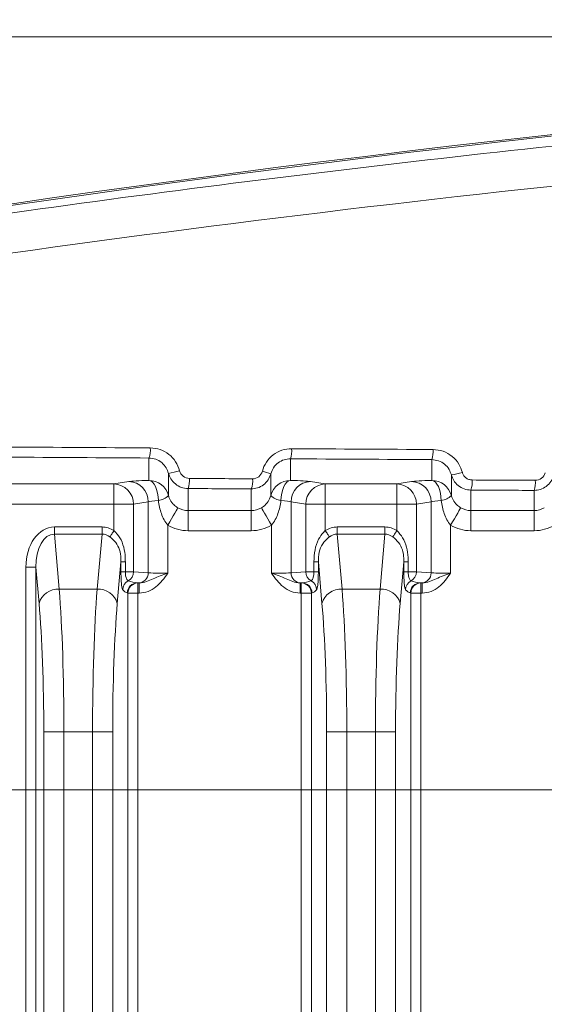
# Model space of a CAD drawing. Header units: millimetres. Extents: x 0 to 594, y 0 to 420.
# Tile 24 of 71: x 293 to 306, y 240 to 265. Entities that reach past the tile are written whole.
import ezdxf

# ---------------------------------------------------------------- set-up
doc = ezdxf.new("R2010")
doc.units = ezdxf.units.MM
doc.styles.add('SLDTEXTSTYLE1', font='TXT', dxfattribs={"width": 0.605})
doc.dimstyles.new('SLDDIMSTYLE2', dxfattribs={"dimtxt": 2.568319, "dimasz": 3.3, "dimexe": 0, "dimexo": 0.0625, "dimgap": 0.64208, "dimtad": 1, "dimdec": 3, "dimlfac": 2, "dimrnd": 1e-09, "dimzin": 12, "dimdsep": 46, "dimtxsty": 'SLDTEXTSTYLE1', "dimsah": 1, "dimcen": 0.09, "dimadec": 0, "dimazin": 3, "dimtfac": 1, "dimtdec": 1, "dimtofl": 0, "dimtmove": 0, "dimatfit": 3, "dimfxl": 0, "dimfrac": 2, "dimtolj": 1, "dimtzin": 12, "dimarcsym": 0})
doc.dimstyles.new('SLDDIMSTYLE4', dxfattribs={"dimtxt": 2.568319, "dimasz": 3.3, "dimexe": 0, "dimexo": 0.0625, "dimgap": 0.64208, "dimtad": 1, "dimdec": 0, "dimlfac": 2, "dimrnd": 1e-09, "dimzin": 12, "dimdsep": 46, "dimtxsty": 'SLDTEXTSTYLE1', "dimsah": 1, "dimcen": 0.09, "dimadec": 0, "dimazin": 3, "dimtfac": 1, "dimtdec": 1, "dimtofl": 0, "dimtmove": 0, "dimatfit": 3, "dimfxl": 0, "dimfrac": 2, "dimtolj": 1, "dimtzin": 12, "dimarcsym": 0})
doc.dimstyles.new('SLDDIMSTYLE5', dxfattribs={"dimtxt": 2.568319, "dimasz": 3.3, "dimexe": 0, "dimexo": 0.0625, "dimgap": 0.64208, "dimtad": 1, "dimdec": 3, "dimlfac": 2, "dimrnd": 1e-09, "dimzin": 12, "dimdsep": 46, "dimtxsty": 'SLDTEXTSTYLE1', "dimsah": 1, "dimcen": 0.09, "dimadec": 0, "dimazin": 3, "dimtfac": 1, "dimtdec": 1, "dimtofl": 0, "dimtmove": 0, "dimatfit": 3, "dimfxl": 0, "dimfrac": 2, "dimtolj": 1, "dimtzin": 12, "dimarcsym": 0})

# ---------------------------------------------------------------- blocks, each defined once
blk = doc.blocks.new('*D13')
at = {"color": 7, "linetype": 'Continuous', "lineweight": 0}
for p, q in [((356.066, 264.449), (238.349, 264.449)), ((239.349, 264.449), (239.349, 139.275)), ((234.816, 206.027), (234.816, 206.615)), ((234.816, 206.615), (238.761, 206.615)), ((238.761, 206.615), (238.761, 206.027)), ((234.816, 197.697), (234.816, 197.109)), ((238.761, 197.109), (238.761, 197.697)), ((234.816, 197.109), (238.761, 197.109)), ((290.17, 139.275), (238.349, 139.275))]:
    blk.add_line(p, q, dxfattribs=at)
for points in [[(239.349, 264.449), (238.849, 261.149), (239.849, 261.149)], [(239.349, 139.275), (239.849, 142.575), (238.849, 142.575)]]:
    blk.add_solid(points, dxfattribs=at)
at = {"color": 7, "linetype": 'Continuous', "lineweight": 0, "char_height": 2.6458, "attachment_point": 1, "rotation": 90, "style": 'SLDTEXTSTYLE1'}
for s, insert in [('9,94', (235.35, 198.432, 0.05)), ('252,5', (230.818, 196.276, 0.05))]:
    blk.add_mtext(s, dxfattribs=dict(at, insert=insert))
blk = doc.blocks.new('*D15')
at = {"color": 7, "linetype": 'Continuous', "lineweight": 0}
for p, q in [((346.45, 291.591), (345.862, 291.591)), ((345.862, 291.591), (345.862, 287.647)), ((354.78, 291.591), (355.368, 291.591)), ((355.368, 291.591), (355.368, 287.647)), ((271.889, 206.062), (271.889, 288.059)), ((429.341, 208.541), (429.341, 288.059)), ((345.862, 287.647), (346.45, 287.647)), ((355.368, 287.647), (354.78, 287.647)), ((271.889, 287.059), (429.341, 287.059))]:
    blk.add_line(p, q, dxfattribs=at)
for points in [[(271.889, 287.059), (275.189, 286.559), (275.189, 287.559)], [(429.341, 287.059), (426.041, 287.559), (426.041, 286.559)]]:
    blk.add_solid(points, dxfattribs=at)
at = {"color": 7, "linetype": 'Continuous', "lineweight": 0, "char_height": 2.6458, "attachment_point": 1, "rotation": 0, "style": 'SLDTEXTSTYLE1'}
for s, insert in [('315', (346.499, 295.59, 0.05)), ('12,4', (347.185, 291.057, 0.05))]:
    blk.add_mtext(s, dxfattribs=dict(at, insert=insert))
blk = doc.blocks.new('*D16')
at = {"color": 7, "linetype": 'Continuous', "lineweight": 0}
for p, q in [((286.937, 245.752), (286.937, 108.735)), ((414.293, 245.752), (414.293, 108.735)), ((347.92, 114.267), (347.332, 114.267)), ((347.332, 114.267), (347.332, 110.323)), ((353.31, 114.267), (353.898, 114.267)), ((353.898, 114.267), (353.898, 110.323)), ((347.332, 110.323), (347.92, 110.323)), ((353.898, 110.323), (353.31, 110.323)), ((286.937, 109.735), (414.293, 109.735))]:
    blk.add_line(p, q, dxfattribs=at)
for points in [[(286.937, 109.735), (290.237, 109.235), (290.237, 110.235)], [(414.293, 109.735), (410.993, 110.235), (410.993, 109.235)]]:
    blk.add_solid(points, dxfattribs=at)
at = {"color": 7, "linetype": 'Continuous', "lineweight": 0, "char_height": 2.6458, "attachment_point": 1, "rotation": 0, "style": 'SLDTEXTSTYLE1'}
for s, insert in [('254', (346.499, 118.266, -137.801)), ('10', (348.655, 113.733, -137.801))]:
    blk.add_mtext(s, dxfattribs=dict(at, insert=insert))
blk = doc.blocks.new('*D17')
at = {"color": 7, "linetype": 'Continuous', "lineweight": 0}
for p, q in [((414.293, 245.752), (258.389, 245.752)), ((259.389, 143.848), (259.389, 245.752)), ((254.856, 196.515), (254.856, 197.103)), ((254.856, 197.103), (258.801, 197.103)), ((258.801, 197.103), (258.801, 196.515)), ((254.856, 193.085), (254.856, 192.497)), ((258.801, 192.497), (258.801, 193.085)), ((254.856, 192.497), (258.801, 192.497)), ((414.293, 143.848), (258.389, 143.848))]:
    blk.add_line(p, q, dxfattribs=at)
for points in [[(259.389, 245.752), (258.889, 242.452), (259.889, 242.452)], [(259.389, 143.848), (259.889, 147.148), (258.889, 147.148)]]:
    blk.add_solid(points, dxfattribs=at)
at = {"color": 7, "linetype": 'Continuous', "lineweight": 0, "attachment_point": 1, "rotation": 90, "style": 'SLDTEXTSTYLE1'}
for s, insert, char_height in [('203', (250.858, 190.684, -137.801), 2.6458), ('8', (255.39, 193.82, -137.801), 2.646)]:
    blk.add_mtext(s, dxfattribs=dict(at, insert=insert, char_height=char_height))

msp = doc.modelspace()

# ---------------------------------------------------------------- linework, layer by layer
at = {"color": 8, "linetype": 'Continuous', "lineweight": 0}
for p, q in [((296.20221, 253.43153), (296.20221, 253.98824)), ((299.71271, 253.96796), (299.71271, 253.43153)), ((303.22321, 253.43153), (303.22321, 253.94906)), ((296.68769, 253.05612), (296.68769, 253.60744)), ((299.22723, 253.59557), (299.22723, 253.05612)), ((303.70869, 253.05612), (303.70869, 253.56882)), ((292.6917, 253.34459), (295.33471, 253.34459)), ((295.33471, 253.34459), (295.6999, 253.4041)), ((300.21502, 253.4041), (300.58021, 253.34459)), ((300.58021, 253.34459), (302.35571, 253.34459)), ((302.35571, 253.34459), (302.7209, 253.4041)), ((297.17317, 253.23024), (297.17317, 252.6843)), ((298.74174, 252.68431), (298.74174, 253.22118)), ((304.19418, 253.19182), (304.19418, 252.68431)), ((305.76274, 252.68431), (305.76274, 253.18398)), ((295.3347, 252.84357), (292.69171, 252.84357)), ((295.33471, 252.18696), (295.3347, 252.84357)), ((296.18431, 252.90307), (295.81912, 252.84357)), ((295.81912, 252.84357), (295.81912, 251.16101)), ((296.18431, 252.90307), (296.18431, 251.13722)), ((300.0958, 252.84357), (299.73061, 252.90307)), ((299.73061, 252.90307), (299.73061, 251.13722)), ((300.0958, 251.16101), (300.0958, 252.84357)), ((300.58021, 252.84357), (300.58021, 252.18696)), ((302.35571, 252.84357), (300.58021, 252.84357)), ((302.35571, 252.18696), (302.35571, 252.84357)), ((303.20531, 252.90308), (302.84012, 252.84357)), ((302.84012, 252.84357), (302.84012, 251.16101)), ((303.20531, 252.90308), (303.2053, 251.13722)), ((297.17317, 252.6843), (298.74174, 252.68431)), ((304.19418, 252.68431), (305.76274, 252.68431)), ((296.66871, 252.3195), (296.66872, 251.12749)), ((299.2462, 252.3195), (299.2462, 251.12749)), ((303.68972, 252.31951), (303.68971, 251.12749)), ((293.8563, 252.27545), (295.03761, 252.27546)), ((293.8563, 252.09815), (293.97585, 250.73175)), ((295.03762, 252.09815), (293.8563, 252.09815)), ((294.91807, 250.73175), (295.03762, 252.09815)), ((298.74174, 252.18328), (297.17317, 252.18328)), ((300.8773, 252.27546), (302.05862, 252.27546)), ((300.8773, 252.09815), (300.99685, 250.73176)), ((302.05862, 252.09815), (300.8773, 252.09815)), ((301.93907, 250.73176), (302.05862, 252.09815)), ((305.76274, 252.18329), (304.19417, 252.18329)), ((295.50779, 251.40729), (295.41766, 250.37714)), ((295.50779, 251.1635), (295.50779, 251.40729)), ((295.61663, 251.40729), (295.61663, 251.1635)), ((300.2983, 251.1635), (300.2983, 251.40729)), ((300.40713, 251.40729), (300.40713, 251.1635)), ((300.49725, 250.37714), (300.40713, 251.40729)), ((302.52879, 251.40729), (302.43866, 250.37714)), ((302.52879, 251.1635), (302.52879, 251.40729)), ((302.63763, 251.40729), (302.63763, 251.1635)), ((293.14774, 221.47151), (293.14772, 251.27718)), ((293.39751, 251.27717), (293.39753, 221.47151)), ((293.47625, 250.37714), (293.39751, 251.27717)), ((295.81912, 251.16101), (296.18431, 251.13722)), ((299.73061, 251.13722), (300.0958, 251.16101)), ((302.84012, 251.16101), (303.2053, 251.13722)), ((295.9421, 250.88651), (295.91642, 250.88818)), ((295.91642, 250.88818), (295.93048, 250.88538)), ((295.93048, 250.88538), (295.96264, 250.88538)), ((299.95228, 250.88538), (299.98444, 250.88538)), ((299.98444, 250.88538), (299.99849, 250.88818)), ((302.9631, 250.88651), (302.93743, 250.88818)), ((302.93743, 250.88818), (302.95148, 250.88538)), ((302.95148, 250.88538), (302.98364, 250.88538)), ((293.97585, 250.73175), (294.91807, 250.73175)), ((295.68069, 250.63467), (295.66663, 250.63747)), ((295.68069, 239.63409), (295.68069, 250.63467)), ((295.96264, 250.63466), (295.93048, 250.63466)), ((295.93048, 250.63466), (295.93049, 224.72182)), ((299.98444, 250.63467), (299.95228, 250.63467)), ((299.98445, 224.72182), (299.98444, 250.63467)), ((300.24828, 250.63747), (300.23423, 250.63467)), ((300.23423, 250.63467), (300.23425, 224.72182)), ((300.99685, 250.73176), (301.93907, 250.73176)), ((302.70169, 250.63467), (302.68763, 250.63747)), ((302.7017, 224.72182), (302.70169, 250.63467)), ((302.98364, 250.63467), (302.95148, 250.63467)), ((302.95148, 250.63467), (302.9515, 224.72182)), ((293.59193, 225.56307), (293.59192, 247.18561)), ((294.09151, 247.18561), (294.09152, 225.56307)), ((294.80242, 247.18561), (294.09151, 247.18561)), ((294.80243, 225.56307), (294.80242, 247.18561)), ((295.30201, 247.18561), (295.30202, 225.56307)), ((300.61293, 225.56308), (300.61292, 247.18561)), ((301.11251, 247.18561), (301.11252, 225.56308)), ((301.82342, 247.18561), (301.11251, 247.18561)), ((301.82343, 225.56308), (301.82342, 247.18561)), ((302.32301, 247.18561), (302.32302, 225.56308))]:
    msp.add_line(p, q, dxfattribs=at)
at = {"color": 7, "linetype": 'Continuous', "lineweight": 15}
msp.add_line((299.99849, 250.88818), (299.97282, 250.88651), dxfattribs=at)
at = {"color": 8, "linetype": 'Continuous', "lineweight": 0, "flags": 128}
for points in [[(295.33471, 253.34459), (295.3347, 253.33134), (295.33471, 253.30037), (295.33471, 253.2528), (295.33471, 253.19036), (295.33471, 253.11533), (295.33471, 253.03042), (295.3347, 252.93872), (295.3347, 252.84357)], [(296.20221, 253.43153), (296.24664, 253.41868), (296.28945, 253.38798), (296.32907, 253.34056), (296.36405, 253.27814), (296.39311, 253.203), (296.41519, 253.1179), (296.42948, 253.02595), (296.43546, 252.93051)], [(299.71271, 253.43153), (299.66827, 253.41868), (299.62546, 253.38799), (299.58585, 253.34056), (299.55086, 253.27813), (299.52181, 253.203), (299.49973, 253.1179), (299.48544, 253.02595), (299.47945, 252.93051)], [(300.58021, 253.34459), (300.58021, 253.33134), (300.58021, 253.30037), (300.58021, 253.2528), (300.58021, 253.19037), (300.58021, 253.11533), (300.58021, 253.03042), (300.58021, 252.93873), (300.58021, 252.84357)], [(302.35571, 253.34459), (302.3557, 253.33134), (302.35571, 253.30037), (302.35571, 253.2528), (302.3557, 253.19036), (302.35571, 253.11533), (302.35571, 253.03042), (302.35571, 252.93873), (302.35571, 252.84357)], [(303.22321, 253.43153), (303.26764, 253.41869), (303.31045, 253.38799), (303.35007, 253.34056), (303.38505, 253.27814), (303.41411, 253.203), (303.43619, 253.11791), (303.45048, 253.02595), (303.45646, 252.93051)], [(295.81912, 252.84357), (295.7915, 252.84357), (295.75169, 252.84357), (295.70073, 252.84357), (295.64, 252.84357), (295.57111, 252.84357), (295.49591, 252.84357), (295.4164, 252.84357), (295.3347, 252.84357)], [(300.58021, 252.84357), (300.49852, 252.84357), (300.41901, 252.84357), (300.3438, 252.84357), (300.27492, 252.84357), (300.21418, 252.84357), (300.16323, 252.84357), (300.12341, 252.84357), (300.0958, 252.84357)], [(302.84012, 252.84357), (302.8125, 252.84357), (302.77269, 252.84357), (302.72174, 252.84357), (302.661, 252.84357), (302.59211, 252.84357), (302.51691, 252.84357), (302.4374, 252.84357), (302.35571, 252.84357)], [(296.92095, 252.75254), (296.91452, 252.7415), (296.89909, 252.71501), (296.87522, 252.67405), (296.8438, 252.62009), (296.80596, 252.55514), (296.76311, 252.48156), (296.71679, 252.40204), (296.66871, 252.3195)], [(297.17317, 252.6843), (297.17318, 252.67105), (297.17317, 252.64008), (297.17317, 252.59251), (297.17318, 252.53007), (297.17317, 252.45504), (297.17317, 252.37013), (297.17318, 252.27843), (297.17317, 252.18328)], [(298.74174, 252.68431), (298.74175, 252.67105), (298.74174, 252.64008), (298.74174, 252.59251), (298.74174, 252.53007), (298.74174, 252.45504), (298.74174, 252.37013), (298.74175, 252.27843), (298.74174, 252.18328)], [(298.99397, 252.75254), (299.0004, 252.74151), (299.01583, 252.71502), (299.03969, 252.67405), (299.07112, 252.6201), (299.10895, 252.55514), (299.15181, 252.48156), (299.19812, 252.40204), (299.2462, 252.3195)], [(303.94195, 252.75255), (303.93551, 252.74151), (303.92009, 252.71502), (303.89623, 252.67405), (303.8648, 252.6201), (303.82697, 252.55514), (303.7841, 252.48156), (303.73779, 252.40204), (303.68972, 252.31951)], [(304.19418, 252.68431), (304.19417, 252.67106), (304.19417, 252.64008), (304.19417, 252.59252), (304.19418, 252.53008), (304.19418, 252.45504), (304.19417, 252.37014), (304.19417, 252.27844), (304.19417, 252.18329)], [(305.76274, 252.68431), (305.76274, 252.67106), (305.76274, 252.64008), (305.76274, 252.59252), (305.76274, 252.53008), (305.76274, 252.45504), (305.76275, 252.37014), (305.76274, 252.27844), (305.76274, 252.18329)], [(293.8563, 252.09815), (293.8563, 252.11638), (293.8563, 252.13614), (293.8563, 252.15725), (293.8563, 252.1795), (293.8563, 252.20267), (293.85631, 252.22654), (293.8563, 252.25088), (293.8563, 252.27545)], [(295.03761, 252.27546), (295.03761, 252.25088), (295.03761, 252.22654), (295.03761, 252.20267), (295.03762, 252.1795), (295.03762, 252.15725), (295.03761, 252.13615), (295.03762, 252.11638), (295.03762, 252.09815)], [(295.33471, 252.18696), (295.32063, 252.16468), (295.30671, 252.14264), (295.2931, 252.1211), (295.27995, 252.10029), (295.26741, 252.08044), (295.25561, 252.06176), (295.24469, 252.04448), (295.23477, 252.02877)], [(300.58021, 252.18696), (300.59428, 252.16468), (300.6082, 252.14265), (300.62182, 252.12111), (300.63497, 252.10029), (300.64751, 252.08044), (300.65931, 252.06177), (300.67022, 252.04448), (300.68015, 252.02877)], [(300.8773, 252.27546), (300.8773, 252.25088), (300.8773, 252.22654), (300.8773, 252.20267), (300.8773, 252.1795), (300.8773, 252.15726), (300.87731, 252.13615), (300.8773, 252.11638), (300.8773, 252.09815)], [(302.05862, 252.27546), (302.05862, 252.25088), (302.05861, 252.22654), (302.05861, 252.20267), (302.05862, 252.1795), (302.05862, 252.15726), (302.05861, 252.13615), (302.05861, 252.11639), (302.05862, 252.09815)], [(302.35571, 252.18696), (302.34163, 252.16468), (302.32771, 252.14265), (302.3141, 252.1211), (302.30096, 252.1003), (302.28841, 252.08044), (302.27661, 252.06177), (302.26569, 252.04448), (302.25577, 252.02877)], [(295.61663, 251.40729), (295.59456, 251.40729), (295.57449, 251.40729), (295.55666, 251.40729), (295.54131, 251.40729), (295.5286, 251.40729), (295.5187, 251.40729), (295.51174, 251.40729), (295.50779, 251.40729)], [(300.2983, 251.40729), (300.32037, 251.40729), (300.34043, 251.40729), (300.35825, 251.40729), (300.37362, 251.40729), (300.38632, 251.40729), (300.39622, 251.40729), (300.40318, 251.40729), (300.40713, 251.40729)], [(302.63763, 251.40729), (302.61556, 251.40729), (302.59549, 251.40729), (302.57766, 251.40729), (302.56231, 251.40729), (302.5496, 251.40729), (302.53971, 251.40729), (302.53274, 251.40729), (302.52879, 251.40729)], [(293.39751, 251.27717), (293.3892, 251.27718), (293.3726, 251.27717), (293.34831, 251.27718), (293.31712, 251.27718), (293.28013, 251.27718), (293.2386, 251.27718), (293.19395, 251.27717), (293.14772, 251.27718)], [(295.61663, 251.1635), (295.59456, 251.16349), (295.57449, 251.1635), (295.55666, 251.1635), (295.54131, 251.1635), (295.5286, 251.1635), (295.5187, 251.1635), (295.51174, 251.16349), (295.50779, 251.1635)], [(300.2983, 251.1635), (300.32037, 251.1635), (300.34043, 251.1635), (300.35825, 251.1635), (300.37362, 251.1635), (300.38632, 251.1635), (300.39622, 251.1635), (300.40318, 251.1635), (300.40713, 251.1635)], [(302.63763, 251.1635), (302.61556, 251.1635), (302.59549, 251.1635), (302.57766, 251.1635), (302.56231, 251.1635), (302.5496, 251.1635), (302.53971, 251.1635), (302.53274, 251.1635), (302.52879, 251.1635)], [(295.93048, 250.88538), (295.93048, 250.87982), (295.93048, 250.86505), (295.93048, 250.84162), (295.93048, 250.81042), (295.93048, 250.77261), (295.93048, 250.72961), (295.93048, 250.68305), (295.93048, 250.63466)], [(295.96264, 250.88538), (295.96264, 250.87982), (295.96265, 250.86505), (295.96264, 250.84163), (295.96265, 250.81042), (295.96264, 250.77261), (295.96264, 250.72961), (295.96265, 250.68305), (295.96264, 250.63466)], [(299.95228, 250.63467), (299.95228, 250.68305), (299.95228, 250.72961), (299.95228, 250.77261), (299.95227, 250.81042), (299.95228, 250.84163), (299.95227, 250.86505), (299.95227, 250.87982), (299.95228, 250.88538)], [(299.98444, 250.63467), (299.98444, 250.68305), (299.98444, 250.72961), (299.98444, 250.77261), (299.98444, 250.81042), (299.98444, 250.84163), (299.98444, 250.86505), (299.98444, 250.87982), (299.98444, 250.88538)], [(302.95148, 250.88538), (302.95148, 250.87983), (302.95148, 250.86506), (302.95148, 250.84163), (302.95148, 250.81042), (302.95148, 250.77261), (302.95148, 250.72961), (302.95148, 250.68305), (302.95148, 250.63467)], [(302.98364, 250.88538), (302.98365, 250.87983), (302.98365, 250.86506), (302.98364, 250.84163), (302.98365, 250.81042), (302.98364, 250.77261), (302.98364, 250.72961), (302.98364, 250.68305), (302.98364, 250.63467)], [(295.93048, 250.63466), (295.88425, 250.63467), (295.8396, 250.63466), (295.79807, 250.63467), (295.76107, 250.63466), (295.72989, 250.63466), (295.70559, 250.63467), (295.68899, 250.63466), (295.68069, 250.63467)], [(300.23423, 250.63467), (300.22593, 250.63467), (300.20933, 250.63467), (300.18503, 250.63467), (300.15385, 250.63467), (300.11685, 250.63467), (300.07532, 250.63467), (300.03068, 250.63467), (299.98444, 250.63467)], [(302.95148, 250.63467), (302.90524, 250.63467), (302.8606, 250.63467), (302.81907, 250.63467), (302.78207, 250.63467), (302.75089, 250.63467), (302.72659, 250.63467), (302.70999, 250.63467), (302.70169, 250.63467)], [(293.59192, 247.18561), (293.60854, 247.18561), (293.64173, 247.18561), (293.69034, 247.18561), (293.7527, 247.18561), (293.82668, 247.18561), (293.90974, 247.18561), (293.99904, 247.18561), (294.09151, 247.18561)], [(295.30201, 247.18561), (295.28538, 247.18561), (295.2522, 247.18561), (295.20359, 247.18561), (295.14123, 247.18561), (295.06724, 247.18561), (294.98418, 247.18561), (294.89488, 247.18561), (294.80242, 247.18561)], [(300.61292, 247.18561), (300.62954, 247.18561), (300.66273, 247.18561), (300.71134, 247.18561), (300.7737, 247.18562), (300.84768, 247.18562), (300.93074, 247.18561), (301.02004, 247.18561), (301.11251, 247.18561)], [(302.32301, 247.18561), (302.30639, 247.18562), (302.2732, 247.18561), (302.22459, 247.18562), (302.16223, 247.18562), (302.08825, 247.18562), (302.00517, 247.18561), (301.91588, 247.18561), (301.82342, 247.18561)]]:
    msp.add_lwpolyline(points, dxfattribs=at)
at = {"color": 7, "linetype": 'Continuous', "lineweight": 15}
for centre, radius, start, end in [((350.59011, -136.71655), 401.2, 79.7839621, 100.2161032), ((350.61518, -136.74163), 401.19094, 79.7833381, 100.2167272)]:
    msp.add_arc(centre, radius, start, end, dxfattribs=at)
at = {"color": 8, "linetype": 'Continuous', "lineweight": 0}
for centre, radius, start, end in [((295.69968, 254.18398), 0.5393, 338.718044, 5.828681), ((299.17457, 254.16353), 0.57257, 340.0283, 5.506769), ((302.64433, 254.14446), 0.61097, 341.347403, 5.174819), ((296.32986, 255.82056), 2.24187, 279.184537, 286.430252), ((298.6478, 252.03774), 1.6621, 69.597558, 77.175149), ((303.27528, 256.0649), 2.53343, 279.850465, 286.164497), ((295.31957, 252.84527), 0.49955, 359.804731, 88.263902), ((295.68476, 252.90477), 0.49955, 359.805423, 88.26321), ((296.20237, 252.93012), 0.50141, 14.553869, 90.018726), ((296.66129, 253.42594), 0.54801, 339.077418, 5.740385), ((298.21394, 253.4168), 0.56289, 339.663814, 5.59617), ((299.71254, 252.93013), 0.5014, 89.981313, 165.446765), ((300.23016, 252.90477), 0.49956, 91.736933, 180.194761), ((300.59535, 252.84527), 0.49956, 91.73693, 180.194343), ((302.34057, 252.84528), 0.49955, 359.80437, 88.264263), ((302.70576, 252.90478), 0.49954, 359.804295, 88.264338), ((303.22337, 252.93013), 0.5014, 14.553557, 90.019039), ((303.60267, 253.3872), 0.62294, 341.720762, 5.077276), ((305.15017, 253.37932), 0.64296, 342.313969, 4.923082), ((296.35564, 253.40684), 0.48297, 279.513343, 313.434089), ((299.55928, 253.40683), 0.48297, 226.565677, 260.486097), ((303.37665, 253.40681), 0.48293, 279.512053, 313.435379), ((295.56591, 251.16057), 0.25322, 298.999896, 0.100129), ((295.93644, 251.13433), 0.24789, 271.308635, 0.66856), ((299.97848, 251.13432), 0.24788, 179.330302, 268.692779), ((300.34899, 251.16056), 0.25319, 179.896821, 241.003836), ((302.5869, 251.16058), 0.25322, 299.000874, 0.099151), ((302.95744, 251.13433), 0.24788, 271.307218, 0.669976), ((295.80265, 250.71431), 0.25204, 116.887428, 179.344498), ((295.91734, 250.63748), 0.2507, 90.208331, 180.001822), ((295.93138, 250.63468), 0.25069, 90.205879, 180.004274), ((299.98353, 250.63468), 0.2507, 359.997073, 89.792571), ((299.99759, 250.63749), 0.25069, 359.995363, 89.794281), ((300.11223, 250.71429), 0.25208, 0.661196, 63.107078), ((302.82365, 250.71431), 0.25204, 116.887428, 179.344498), ((302.93833, 250.63748), 0.2507, 90.206584, 180.001843), ((302.95238, 250.63469), 0.25069, 90.205531, 180.004621), ((293.94234, 250.24972), 0.48319, 86.023263, 164.710664), ((294.95158, 250.24973), 0.48318, 15.288626, 93.976326), ((300.96336, 250.24971), 0.48321, 86.025632, 164.70886), ((301.97257, 250.24973), 0.48319, 15.289082, 93.975298)]:
    msp.add_arc(centre, radius, start, end, dxfattribs=at)
for centre, major_axis, ratio, start_param, end_param in [((350.61495, 271.60475), (401.2, 0.00023), 0.04368823, 4.56759879, 4.57643022), ((350.61495, 271.35424), (401.45075, 0.00023), 0.04366094, 4.56759879, 4.57643022), ((350.61495, 271.60475), (401.2, 0.00023), 0.04368823, 4.58525099, 4.59406183), ((350.61495, 271.35424), (401.45075, 0.00023), 0.04366094, 4.58525099, 4.59406183), ((296.66872, 253.39276), (1.003, 0), 0.04366094, 2.05455885, 2.87979327), ((350.61495, 270.8525), (401.2, 0.00023), 0.04368823, 4.57887098, 4.58281229), ((299.2462, 253.39276), (1.003, 0), 0.04366094, 0.26179939, 1.0870338), ((303.68972, 253.39277), (1.003, 0), 0.04366094, 2.05455885, 2.87979327), ((350.61495, 270.8525), (401.2, 0.00023), 0.04368823, 4.59649716, 4.6004299), ((350.61495, 270.60199), (401.45075, 0.00023), 0.04366094, 4.57887098, 4.58281229), ((350.61495, 270.60199), (401.45075, 0.00023), 0.04366094, 4.59649716, 4.6004299), ((296.66872, 252.89174), (0.5015, 0), 0.08732189, 2.05455885, 2.87979327), ((299.2462, 252.89174), (0.5015, 0), 0.08732189, 0.26179939, 1.0870338), ((303.68972, 252.89174), (0.5015, 0), 0.08732189, 2.05455885, 2.87979327), ((297.17317, 253.18724), (0, 0.50293), 0.99715099, 2.61458646, 3.14159265), ((298.74174, 253.18724), (0, 0.50293), 0.99715099, 3.14159265, 3.66859885), ((304.19417, 253.18724), (0, 0.50293), 0.99715099, 2.61458646, 3.14159265), ((305.76274, 253.18724), (0, 0.50293), 0.99715099, 3.14159265, 3.66859885), ((297.17317, 253.18724), (0, -1.00396), 0.99904822, 5.75617911, 6.28318531), ((298.74174, 253.18724), (0, 1.00396), 0.99904822, 3.14159265, 3.66859885), ((304.19417, 253.18724), (0, -1.00396), 0.99904822, 5.75617911, 6.28318531), ((305.76274, 253.18724), (0, 1.00396), 0.99904822, 3.14159265, 3.66859885), ((293.90284, 251.21161), (0.0929, -1.06182), 0.70575756, 3.07992516, 4.58905399), ((293.90284, 251.21161), (-0.07747, 0.88552), 0.56417586, 6.22151781, 7.73064664), ((294.99108, 251.21161), (0.0929, 1.06182), 0.70575756, 5.93407692, 6.3448528), ((294.99108, 251.21161), (0.07747, 0.88552), 0.56417586, 5.93407692, 6.3448528), ((300.92384, 251.21162), (0.0929, -1.06182), 0.70575756, 3.07992516, 3.49070104), ((300.92384, 251.21162), (-0.07747, 0.88552), 0.56417586, 6.22151781, 6.63229369), ((302.01208, 251.21162), (0.0929, 1.06182), 0.70575756, 5.93407692, 6.3448528), ((302.01208, 251.21162), (0.07747, 0.88552), 0.56417586, 5.93407692, 6.3448528), ((295.33471, 251.15988), (0.5015, 0), 0.00872753, 0.26179939, 0.97381233), ((296.66872, 251.14062), (0.5015, 0), 0.0261826, 3.40339204, 4.71238898), ((299.2462, 251.14062), (0.5015, 0), 0.0261826, 4.71238898, 6.02138592), ((300.58021, 251.15988), (0.5015, 0), 0.00872753, 2.16778032, 2.87979327), ((302.35571, 251.15988), (0.5015, 0), 0.00872753, 0.26179939, 0.97381233), ((303.68972, 251.14062), (0.5015, 0), 0.0261826, 3.40339204, 4.71238898), ((295.91756, 251.13882), (0.49284, -0.06492), 0.50119437, 4.29644921, 4.77601425), ((296.66872, 250.88991), (0.75225, 0), 0.01745506, 3.40339204, 3.49379763), ((299.2462, 250.88991), (0.75225, 0), 0.01745506, 5.93098033, 6.02138592), ((299.99735, 251.13882), (0.49284, 0.06492), 0.50119437, 4.64876371, 5.12832875), ((302.93856, 251.13882), (0.49284, -0.06492), 0.50119437, 4.29644921, 4.77601425), ((303.68972, 250.88991), (0.75225, 0), 0.01745506, 3.40339204, 3.49379763), ((293.69663, 247.18561), (0, 5.015), 0.0787398, 4.71238898, 5.49778714), ((295.1973, 247.18561), (0, 5.015), 0.0787398, 0.78539816, 1.57079633), ((295.66777, 251.13882), (-0.03178, 0.50361), 0.49580559, 2.53091784, 3.01048288), ((300.24715, 251.13882), (0.03178, 0.50361), 0.49580559, 3.27270243, 3.75226747), ((300.71763, 247.18561), (0, 5.015), 0.0787398, 4.71238898, 5.49778714), ((302.2183, 247.18561), (0, 5.015), 0.0787398, 0.78539816, 1.57079633), ((302.68877, 251.13882), (-0.03178, 0.50361), 0.49580559, 2.53091784, 3.01048288), ((293.19704, 247.18561), (0, 4.5135), 0.08748866, 4.71238898, 5.49778714), ((295.69689, 247.18561), (0, 4.5135), 0.08748866, 0.78539816, 1.57079633), ((300.21804, 247.18561), (0, 4.5135), 0.08748866, 4.71238898, 5.49778714), ((302.71789, 247.18562), (0, 4.5135), 0.08748866, 0.78539816, 1.57079633)]:
    msp.add_ellipse(centre, major_axis=major_axis, ratio=ratio, start_param=start_param, end_param=end_param, dxfattribs=at)
for points, knots in [([(279.56425, 257.99204), (283.18031, 258.59149), (290.41241, 259.79037), (301.3941, 261.23405), (312.46144, 262.40936), (323.92328, 263.31084), (335.74829, 263.90686), (347.9195, 264.16311), (360.09547, 264.0648), (372.37021, 263.60589), (384.72514, 262.77427), (397.13691, 261.55674), (409.47309, 260.00061), (417.60268, 258.66142), (421.66566, 257.99212)], [0, 0, 0, 0, 0.07768722, 0.15537408, 0.23350589, 0.31163742, 0.39639668, 0.48123095, 0.56606506, 0.65082411, 0.73807669, 0.82540862, 0.91274344, 1, 1, 1, 1]), ([(421.66571, 257.00559), (409.97889, 259.02948), (398.23614, 260.54965), (374.63947, 262.58727), (362.78554, 263.10475), (344.91986, 263.1159), (338.95048, 262.99193), (329.97481, 262.61116), (326.97932, 262.45176), (320.98106, 262.06728), (317.98803, 261.84281), (303.06651, 260.56196), (291.25449, 259.03001), (279.5642, 257.00551)], [0, 0, 0, 0, 0.25, 0.25, 0.5, 0.5, 0.625, 0.625, 0.6875, 0.6875, 0.75, 0.75, 1, 1, 1, 1]), ([(296.23619, 254.23875), (296.31938, 254.23825), (296.40022, 254.22431), (296.55725, 254.16977), (296.62974, 254.13034), (296.82662, 253.97707), (296.922, 253.83277), (296.96396, 253.67024)], [0, 0, 0, 0, 0.25, 0.25, 0.5, 0.5, 1, 1, 1, 1]), ([(299.01673, 253.65838), (299.03768, 253.73926), (299.07116, 253.81443), (299.16311, 253.95339), (299.2192, 254.01351), (299.41678, 254.16519), (299.5787, 254.2194), (299.7445, 254.21847)], [0, 0, 0, 0, 0.25, 0.25, 0.5, 0.5, 1, 1, 1, 1]), ([(303.25281, 254.19957), (303.33807, 254.19069), (303.5086, 254.17292), (303.73362, 254.03983), (303.90203, 253.85433), (303.95562, 253.70239), (303.98058, 253.63163)], [0, 0, 0, 0, 0.25824472, 0.51650748, 0.7748129, 1, 1, 1, 1]), ([(296.68769, 253.60744), (296.67118, 253.65437), (296.63543, 253.75599), (296.52333, 253.88015), (296.37318, 253.96974), (296.25921, 253.98207), (296.20221, 253.98824)], [0, 0, 0, 0, 0.22207289, 0.48075155, 0.74033417, 1, 1, 1, 1]), ([(299.71271, 253.96796), (299.66023, 253.96362), (299.55223, 253.95469), (299.40524, 253.87564), (299.28526, 253.75411), (299.24656, 253.64839), (299.22723, 253.59557)], [0, 0, 0, 0, 0.24055788, 0.4950159, 0.74773141, 1, 1, 1, 1]), ([(303.70869, 253.56882), (303.69202, 253.61611), (303.65617, 253.71781), (303.54377, 253.84174), (303.39385, 253.93083), (303.28009, 253.94298), (303.22321, 253.94906)], [0, 0, 0, 0, 0.22439592, 0.48258368, 0.74129141, 1, 1, 1, 1]), ([(297.17317, 253.23024), (297.11619, 253.23605), (297.00222, 253.24766), (296.85178, 253.33638), (296.73974, 253.45988), (296.70418, 253.56069), (296.68769, 253.60744)], [0, 0, 0, 0, 0.2585828, 0.51718514, 0.77611089, 1, 1, 1, 1]), ([(296.96396, 253.67024), (296.97795, 253.61607), (297.00973, 253.56798), (297.09723, 253.49985), (297.15108, 253.48108), (297.20655, 253.48075)], [0, 0, 0, 0, 0.5, 0.5, 1, 1, 1, 1]), ([(299.22723, 253.59557), (299.20791, 253.54278), (299.16931, 253.43725), (299.04963, 253.31537), (298.90271, 253.23544), (298.7943, 253.22584), (298.74174, 253.22118)], [0, 0, 0, 0, 0.253832, 0.50733994, 0.76115509, 1, 1, 1, 1]), ([(298.77414, 253.47169), (298.8294, 253.47138), (298.88337, 253.48943), (298.97119, 253.55684), (299.00277, 253.60445), (299.01673, 253.65838)], [0, 0, 0, 0, 0.5, 0.5, 1, 1, 1, 1]), ([(304.19418, 253.19182), (304.13731, 253.19758), (304.0236, 253.2091), (303.87343, 253.29737), (303.76106, 253.42069), (303.72535, 253.52171), (303.70869, 253.56882)], [0, 0, 0, 0, 0.25799329, 0.51593925, 0.77423239, 1, 1, 1, 1]), ([(303.98058, 253.63163), (303.98891, 253.60802), (304.00678, 253.55736), (304.06293, 253.49554), (304.13792, 253.4512), (304.19475, 253.44529), (304.22317, 253.44233)], [0, 0, 0, 0, 0.22539647, 0.48367568, 0.74185813, 1, 1, 1, 1]), ([(306.24823, 253.55856), (306.22888, 253.50568), (306.19019, 253.39996), (306.07018, 253.27792), (305.92321, 253.19818), (305.815, 253.18861), (305.76274, 253.18398)], [0, 0, 0, 0, 0.25427639, 0.50834634, 0.76255893, 1, 1, 1, 1]), ([(305.79076, 253.43449), (305.84608, 253.43422), (305.9001, 253.45238), (305.98787, 253.51988), (306.0194, 253.56749), (306.03335, 253.62137)], [0, 0, 0, 0, 0.5, 0.5, 1, 1, 1, 1]), ([(296.68769, 253.05612), (296.69545, 253.03146), (296.71916, 252.95609), (296.78363, 252.85964), (296.86384, 252.7876), (296.90992, 252.75932), (296.92095, 252.75254)], [0, 0, 0, 0, 0.19685932, 0.60167344, 0.90460983, 1, 1, 1, 1]), ([(298.99397, 252.75254), (299.01048, 252.763), (299.0758, 252.80436), (299.16889, 252.89972), (299.20774, 253.00386), (299.22723, 253.05612)], [0, 0, 0, 0, 0.14422555, 0.57060589, 1, 1, 1, 1]), ([(303.70869, 253.05612), (303.71645, 253.03146), (303.74016, 252.9561), (303.80463, 252.85965), (303.88484, 252.78761), (303.93091, 252.75932), (303.94195, 252.75255)], [0, 0, 0, 0, 0.1968596, 0.60166704, 0.9046097, 1, 1, 1, 1]), ([(296.66872, 252.3195), (296.63225, 252.36198), (296.60239, 252.40823), (296.55058, 252.50541), (296.52876, 252.55654), (296.47367, 252.71216), (296.44978, 252.8205), (296.43546, 252.93051)], [0, 0, 0, 0, 0.25, 0.25, 0.5, 0.5, 1, 1, 1, 1]), ([(299.47945, 252.93051), (299.46514, 252.82054), (299.44145, 252.71281), (299.38623, 252.55671), (299.36469, 252.50617), (299.31297, 252.40897), (299.28259, 252.36189), (299.2462, 252.3195)], [0, 0, 0, 0, 0.5, 0.5, 0.75, 0.75, 1, 1, 1, 1]), ([(303.68972, 252.31951), (303.65325, 252.36199), (303.62339, 252.40824), (303.57158, 252.50541), (303.54976, 252.55655), (303.49467, 252.71217), (303.47078, 252.82051), (303.45646, 252.93051)], [0, 0, 0, 0, 0.25, 0.25, 0.5, 0.5, 1, 1, 1, 1]), ([(295.33471, 252.18696), (295.38651, 252.13001), (295.49609, 252.00953), (295.58514, 251.77554), (295.61412, 251.56768), (295.61606, 251.4437), (295.61663, 251.40729)], [0, 0, 0, 0, 0.26777762, 0.56651143, 0.87267629, 1, 1, 1, 1]), ([(300.2983, 251.40729), (300.30215, 251.50758), (300.30963, 251.70246), (300.39388, 251.95767), (300.50197, 252.11014), (300.56745, 252.17443), (300.58021, 252.18696)], [0, 0, 0, 0, 0.34950888, 0.67914874, 0.93746053, 1, 1, 1, 1]), ([(302.35571, 252.18696), (302.4075, 252.13001), (302.51709, 252.00954), (302.60613, 251.77554), (302.63513, 251.56768), (302.63706, 251.44371), (302.63763, 251.40729)], [0, 0, 0, 0, 0.26777734, 0.56651084, 0.87267675, 1, 1, 1, 1]), ([(295.50779, 251.40729), (295.50775, 251.43734), (295.50761, 251.53693), (295.48241, 251.70754), (295.38847, 251.89591), (295.28543, 251.98498), (295.23477, 252.02877)], [0, 0, 0, 0, 0.12928432, 0.42854669, 0.71905057, 1, 1, 1, 1]), ([(300.68015, 252.02877), (300.66759, 252.01875), (300.60619, 251.96971), (300.49922, 251.85557), (300.41306, 251.64613), (300.40916, 251.48918), (300.40713, 251.40729)], [0, 0, 0, 0, 0.06824528, 0.33382687, 0.65243796, 1, 1, 1, 1]), ([(302.52879, 251.40729), (302.52875, 251.43734), (302.5286, 251.53693), (302.5034, 251.70754), (302.40948, 251.89592), (302.30643, 251.98498), (302.25577, 252.02877)], [0, 0, 0, 0, 0.12928495, 0.42854879, 0.7190492, 1, 1, 1, 1]), ([(295.55063, 250.71719), (295.54691, 250.7236), (295.53773, 250.73944), (295.52526, 250.80244), (295.51519, 250.90735), (295.509, 251.02793), (295.5082, 251.11829), (295.50779, 251.1635)], [0, 0, 0, 0, 0.177624, 0.43887646, 0.62916306, 0.81445699, 1, 1, 1, 1]), ([(295.61663, 251.1635), (295.61673, 251.12675), (295.61959, 251.09122), (295.62952, 251.03217), (295.63659, 251.00866), (295.66026, 250.95647), (295.6781, 250.9447), (295.68867, 250.9391)], [0, 0, 0, 0, 0.25, 0.25, 0.5, 0.5, 1, 1, 1, 1]), ([(295.96265, 250.88538), (296.02664, 250.88505), (296.08682, 250.90153), (296.20018, 250.94283), (296.25418, 250.96745), (296.36538, 251.01482), (296.42253, 251.03791), (296.54309, 251.08317), (296.60662, 251.10554), (296.66872, 251.12749)], [0, 0, 0, 0, 0.25, 0.25, 0.5, 0.5, 0.75, 0.75, 1, 1, 1, 1]), ([(295.96265, 250.63467), (296.03837, 250.63467), (296.11203, 250.64955), (296.25251, 250.7041), (296.31727, 250.74319), (296.49321, 250.88354), (296.58261, 251.00574), (296.66872, 251.12749)], [0, 0, 0, 0, 0.25, 0.25, 0.5, 0.5, 1, 1, 1, 1]), ([(299.95227, 250.88538), (299.88828, 250.88506), (299.8281, 250.90153), (299.71474, 250.94283), (299.66074, 250.96745), (299.54954, 251.01482), (299.49239, 251.03791), (299.37183, 251.08317), (299.3083, 251.10554), (299.2462, 251.12749)], [0, 0, 0, 0, 0.25, 0.25, 0.5, 0.5, 0.75, 0.75, 1, 1, 1, 1]), ([(299.95227, 250.63467), (299.87655, 250.63467), (299.80289, 250.64956), (299.66241, 250.70411), (299.59765, 250.74319), (299.42171, 250.88355), (299.33231, 251.00574), (299.2462, 251.12749)], [0, 0, 0, 0, 0.25, 0.25, 0.5, 0.5, 1, 1, 1, 1]), ([(300.22625, 250.9391), (300.23681, 250.9447), (300.25481, 250.95683), (300.27823, 251.00846), (300.28533, 251.03185), (300.29532, 251.09107), (300.29819, 251.12681), (300.29829, 251.1635)], [0, 0, 0, 0, 0.5, 0.5, 0.75, 0.75, 1, 1, 1, 1]), ([(300.40713, 251.1635), (300.40676, 251.12044), (300.40594, 251.02451), (300.39897, 250.89345), (300.3874, 250.78644), (300.37513, 250.73456), (300.36698, 250.7215), (300.3643, 250.7172)], [0, 0, 0, 0, 0.17691035, 0.39416491, 0.61036731, 0.8715667, 1, 1, 1, 1]), ([(302.57163, 250.7172), (302.56791, 250.72361), (302.55873, 250.73945), (302.54626, 250.80244), (302.5362, 250.90736), (302.53, 251.02793), (302.52919, 251.11829), (302.52879, 251.1635)], [0, 0, 0, 0, 0.17762404, 0.43887655, 0.62916246, 0.81445696, 1, 1, 1, 1]), ([(302.63763, 251.1635), (302.63773, 251.12676), (302.64059, 251.09123), (302.65052, 251.03218), (302.65759, 251.00867), (302.68126, 250.95648), (302.6991, 250.94471), (302.70967, 250.93911)], [0, 0, 0, 0, 0.25, 0.25, 0.5, 0.5, 1, 1, 1, 1]), ([(302.98365, 250.88538), (303.04764, 250.88506), (303.10782, 250.90154), (303.22118, 250.94284), (303.27518, 250.96745), (303.38638, 251.01482), (303.44353, 251.03791), (303.56409, 251.08317), (303.62762, 251.10554), (303.68972, 251.12749)], [0, 0, 0, 0, 0.25, 0.25, 0.5, 0.5, 0.75, 0.75, 1, 1, 1, 1]), ([(302.98365, 250.63467), (303.05937, 250.63467), (303.13303, 250.64956), (303.27351, 250.70411), (303.33827, 250.74319), (303.51421, 250.88355), (303.60361, 251.00574), (303.68972, 251.12749)], [0, 0, 0, 0, 0.25, 0.25, 0.5, 0.5, 1, 1, 1, 1])]:
    msp.add_open_spline(points, degree=3, knots=knots, dxfattribs=at)

# ---------------------------------------------------------------- dimensions: what is measured, and where the dimension line sits
at = {"color": 7, "linetype": 'Continuous', "lineweight": 0}
for base, p1, p2, angle, dimstyle, picture, middle in [((429.34138, 287.05889), (271.88855, 206.06237), (429.34142, 208.54146), 0.000033, 'SLDDIMSTYLE4', '*D15', (350.61494, 287.05884)), ((239.34858, 139.27505), (356.06649, 264.44931), (290.17048, 139.27508), 270.000033, 'SLDDIMSTYLE2', '*D13', (239.34854, 201.86215)), ((259.38853, 245.75237), (414.29298, 143.84766), (414.29292, 245.75246), 270.000033, 'SLDDIMSTYLE5', '*D17', (259.38856, 194.79997)), ((414.293, 109.73482), (286.937, 245.75239), (414.29292, 245.75246), 0.000033, 'SLDDIMSTYLE4', '*D16', (350.61504, 109.73478))]:
    dim = msp.add_linear_dim(base=base, p1=p1, p2=p2, angle=angle, dimstyle=dimstyle, dxfattribs=at)
    dim.commit()
    dim.dimension.update_dxf_attribs({"geometry": picture, "text_midpoint": middle, "dimtype": 160})

doc.saveas('drawing.dxf')
